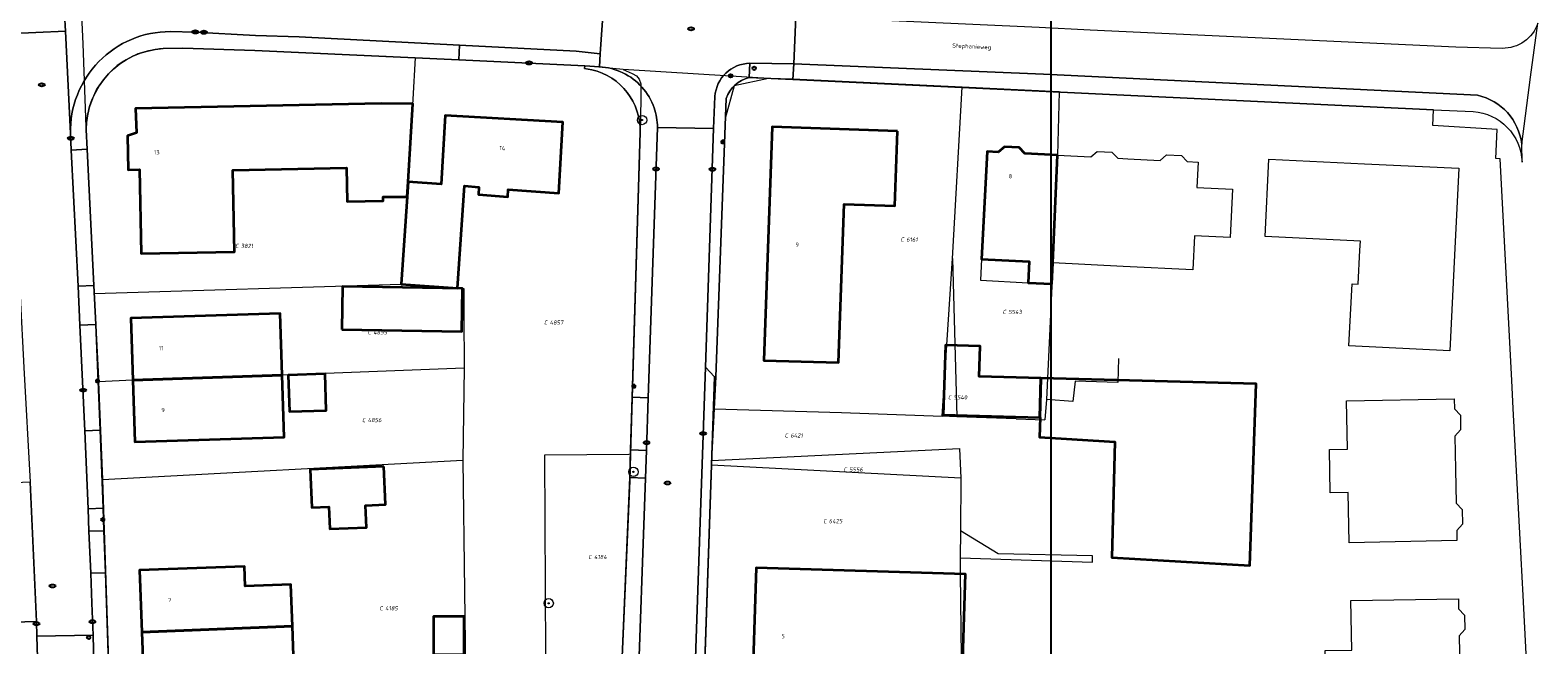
# Model space of a CAD drawing. Header units: metres. Extents: x 183765 to 187731, y 443805 to 446163.
# Tile 104 of 120: x 186814 to 186943, y 444394 to 444446. Entities that reach past the tile are written whole.
import ezdxf
from ezdxf.enums import TextEntityAlignment as Align

# ---------------------------------------------------------------- set-up
doc = ezdxf.new("R2010")
doc.units = ezdxf.units.M
doc.layers.get('0').update_dxf_attribs({"lineweight": 25})
for name, color, linetype, lineweight in [('B-WE-GR-BOOM-S', 253, 'Continuous', 25), ('B-WE-IE-MEUBILAIR-S', 7, 'Continuous', 25), ('B-WE-IE-MEUBILAIR_WEGMEUBILAIR-GV', 7, 'Continuous', 18), ('B-WE-OG-BEBOUWING-GV', 7, 'Continuous', 35), ('B-WE-OG-BEBOUWING-T18', 10, 'Continuous', 18), ('B-WE-OG-BEBOUWING_LUIFEL-GV', 7, 'Continuous', 18), ('B-WE-OG-TERREIN_ERF-GV', 7, 'Continuous', 18), ('B-WE-OG-TOPOGRAFIE-T18', 10, 'Continuous', 18), ('B-WE-VH-GESLOTENVERHARDING_ASFALT-GV', 10, 'Continuous', 18), ('B-WE-VH-ONVERHARD_ZAND-GV', 210, 'Continuous', 18), ('B-WE-VH-OPENVERHARDING_BETONSTRAATSTEEN-GV', 90, 'Continuous', 18), ('B-WE-VH-OPENVERHARDING_STRAATBAKSTEEN-GV', 90, 'Continuous', 18), ('B-WE-VH-OPENVERHARDING_TEGEL-GV', 90, 'Continuous', 18)]:
    doc.layers.add(name, color=color, linetype=linetype, lineweight=lineweight)
doc.layers.add('B-WE-KG-GRENS_PERCEEL-G', color=7, linetype='Continuous', lineweight=13, true_color=0xa55252)
doc.layers.add('B-WE-KG-GRENS_PERCEEL-S', color=7, linetype='Continuous', lineweight=25, true_color=0xa55252)
doc.styles.add('NLCS-ISO', font='NLCS-ISO.ttf')
doc.styles.add('NLCS-ISO-M200-T18', font='NLCS-ISO.ttf', dxfattribs={"height": 0.36})

# ---------------------------------------------------------------- blocks, each defined once
blk = doc.blocks.new('SIE-MEUBILAIR_PAAL_LICHTMAST-SO')
for points in [[(-0.62, 0), (-1, 0)], [(-0.71, 0.71), (-0.44, 0.44)], [(0, 1), (0, 0.62)], [(0.44, 0.44), (0.71, 0.71)], [(1, 0), (0.62, 0)], [(-0.71, -0.71), (-0.44, -0.44)], [(0, -0.62), (0, -1)], [(0.44, -0.44), (0.71, -0.71)]]:
    blk.add_lwpolyline(points)
blk.add_circle((0, 0), 0.5)
blk = doc.blocks.new('SIE-MEUBILAIR_PAAL_AFSLUITPAAL-SO')
blk.add_circle((0, 0), 0.75)
at = {"style": 'NLCS-ISO'}
blk.add_text('af', height=0.75, dxfattribs=at).set_placement((0, 0.05), align=Align.MIDDLE_CENTER)
blk = doc.blocks.new('SIE-MEUBILAIR_PUT_KOLK-SO')
blk.add_ellipse((0, 0), major_axis=(1.25, 0), ratio=0.54)
at = {"style": 'NLCS-ISO'}
blk.add_text('klk', height=0.75, dxfattribs=at).set_placement((0.03, 0), align=Align.MIDDLE_CENTER)
blk = doc.blocks.new('SIE-MEUBILAIR_PUT_BRANDKRAAN-SO')
blk.add_ellipse((0, 0), major_axis=(1.25, 0), ratio=0.54)
at = {"style": 'NLCS-ISO'}
blk.add_text('bk', height=0.75, dxfattribs=at).set_placement((0.03, 0), align=Align.MIDDLE_CENTER)
blk = doc.blocks.new('SIE-MEUBILAIR_PUT_RIOOLPUT-SO')
blk.add_ellipse((0, 0), major_axis=(1.25, 0), ratio=0.54)
at = {"style": 'NLCS-ISO'}
blk.add_text('ri', height=0.75, dxfattribs=at).set_placement((-0.04, 0.07), align=Align.MIDDLE_CENTER)
blk = doc.blocks.new('SGR-BOOM_GBKN-SO')
at = {"linetype": 'ByBlock', "lineweight": 18}
h = blk.add_hatch(color=0, dxfattribs=at)
h.dxf.hatch_style = 1
edge = h.paths.add_edge_path()
edge.add_arc((0, 0), 0.25, 0, 360)
at = {"color": 0, "linetype": 'ByBlock', "lineweight": 18}
for radius in [2, 0.25]:
    blk.add_circle((0, 0), radius, dxfattribs=at)
at = {"color": 0, "linetype": 'ByBlock', "lineweight": 18, "style": 'NLCS-ISO'}
blk.add_attdef('SOORT', (2.5, 0), '', height=1.5, dxfattribs=at)
blk = doc.blocks.new('SKG-PERCEELNUMMER-SO')
at = {"style": 'NLCS-ISO', "oblique": 10, "flags": 1}
for tag, p in [('GEMEENTECODE', (0, 2.55)), ('PERCEELGROOTTE', (0, -2.45))]:
    blk.add_attdef(tag, text='', height=1.8, dxfattribs=at).set_placement(p, align=Align.MIDDLE_CENTER)
at = {"style": 'NLCS-ISO', "oblique": 10}
blk.add_attdef('SECTIE', text='', height=1.8, dxfattribs=at).set_placement((-0.5, 0), align=Align.MIDDLE_RIGHT)
blk.add_attdef('PERCEELNUMMER', text='', height=1.8, dxfattribs=at).set_placement((0.5, 0), align=Align.MIDDLE_LEFT)

msp = doc.modelspace()

# ---------------------------------------------------------------- linework, layer by layer
msp.add_lwpolyline([(186049.481, 444796.829), (186901.387, 444796.829), (186901.387, 444165.242), (186049.481, 444165.242)], close=True)
at = {"layer": 'B-WE-IE-MEUBILAIR_WEGMEUBILAIR-GV', "flags": 128}
msp.add_lwpolyline([(186866.683, 444410.194), (186865.335, 444410.24), (186865.263, 444407.856), (186866.601, 444407.809)], close=True, dxfattribs=at)
at = {"layer": 'B-WE-KG-GRENS_PERCEEL-G', "flags": 128}
for points in [[(186817.936, 444453.751), (186818.323, 444445.087)], [(186818.323, 444445.087), (186818.585, 444437.966)], [(186825.649, 444444.693), (186824.918, 444444.68), (186823.959, 444444.506), (186823.059, 444444.244), (186822.478, 444443.954), (186821.839, 444443.605), (186821.287, 444443.227), (186820.735, 444442.733), (186820.328, 444442.297), (186819.98, 444441.861), (186819.544, 444441.25), (186819.253, 444440.611), (186818.818, 444439.448), (186818.585, 444437.966)], [(186846.836, 444443.895), (186833.081, 444444.539), (186826.917, 444444.717), (186825.649, 444444.693)], [(186846.836, 444443.895), (186846.249, 444433.246), (186845.64, 444424.467)], [(186861.413, 444443.212), (186846.836, 444443.895)], [(186864.696, 444442.885), (186861.413, 444443.212)], [(186864.696, 444442.885), (186865.464, 444442.539), (186865.83, 444442.345), (186866.075, 444442.078), (186866.204, 444441.658), (186866.219, 444440.361), (186866.158, 444437.514)], [(186877.157, 444442.129), (186864.696, 444442.885)], [(186877.157, 444442.129), (186874.214, 444441.49), (186873.459, 444438.696)], [(186893.786, 444441.371), (186879.261, 444442.063), (186877.157, 444442.129)], [(186892.942, 444426.659), (186893.786, 444441.371)], [(186902.107, 444440.974), (186893.786, 444441.371)], [(186902.107, 444440.974), (186901.951, 444435.54), (186901.558, 444426.14), (186901.024, 444414.569)], [(186873.459, 444438.696), (186872.64, 444416.52)], [(186818.585, 444437.966), (186819.306, 444423.673)], [(186866.158, 444437.514), (186865.324, 444409.891)], [(186892.064, 444413.13), (186892.942, 444426.659)], [(186892.942, 444426.659), (186893.337, 444413.086)], [(186819.306, 444423.673), (186845.64, 444424.467)], [(186845.64, 444424.467), (186851.013, 444424.094), (186851.027, 444421.836), (186851.058, 444417.264)], [(186819.306, 444423.673), (186819.663, 444416.41), (186819.675, 444416.096)], [(186907.198, 444418.087), (186907.127, 444416.012), (186903.486, 444416.137), (186903.284, 444414.398), (186901.024, 444414.569)], [(186851.058, 444417.264), (186835.43, 444416.648), (186822.632, 444416.238), (186819.675, 444416.096)], [(186851.058, 444417.264), (186850.944, 444409.368)], [(186819.675, 444416.096), (186820.007, 444407.702)], [(186872.64, 444416.52), (186872.499, 444413.757)], [(186901.024, 444414.569), (186900.885, 444412.826)], [(186872.499, 444413.757), (186872.275, 444409.337)], [(186872.499, 444413.757), (186883.417, 444413.455), (186892.064, 444413.13)], [(186893.337, 444413.086), (186892.064, 444413.13)], [(186898.412, 444412.911), (186893.337, 444413.086)], [(186898.412, 444412.911), (186900.885, 444412.826)], [(186872.275, 444409.337), (186893.566, 444410.36), (186893.658, 444407.802)], [(186820.007, 444407.702), (186850.944, 444409.368)], [(186850.944, 444409.368), (186851.212, 444386.922)], [(186858.094, 444386.93), (186857.976, 444409.811), (186865.168, 444409.887)], [(186865.324, 444409.891), (186865.255, 444407.59), (186864.39, 444387.218), (186864.382, 444386.948)], [(186865.168, 444409.887), (186865.324, 444409.891)], [(186872.261, 444408.921), (186871.576, 444388.673)], [(186872.275, 444409.337), (186872.261, 444408.921)], [(186893.658, 444407.802), (186872.261, 444408.921)], [(186820.007, 444407.702), (186820.627, 444389.514)], [(186893.658, 444407.802), (186893.626, 444403.282)], [(186893.626, 444403.282), (186893.611, 444400.976)], [(186904.968, 444400.606), (186904.973, 444401.148), (186896.865, 444401.317), (186893.626, 444403.282)], [(186893.611, 444400.976), (186904.968, 444400.606)], [(186893.611, 444400.976), (186893.623, 444399.625), (186893.763, 444387.71)]]:
    msp.add_lwpolyline(points, dxfattribs=at)
at = {"layer": 'B-WE-OG-BEBOUWING-GV', "flags": 128}
for points in [[(186846.161, 444431.976), (186846.249, 444433.246), (186846.639, 444439.938), (186843.92, 444439.965), (186822.862, 444439.539), (186822.927, 444437.452), (186822.151, 444437.202), (186822.211, 444434.284), (186823.201, 444434.305), (186823.346, 444427.095), (186831.344, 444427.256), (186831.204, 444434.254), (186840.948, 444434.45), (186841.007, 444431.553), (186844.106, 444431.615), (186844.098, 444431.976)], [(186846.249, 444433.246), (186846.161, 444431.976), (186845.64, 444424.467), (186850.473, 444424.132), (186851.081, 444432.897), (186852.316, 444432.803), (186852.267, 444432.165), (186854.789, 444431.972), (186854.838, 444432.607), (186859.184, 444432.277), (186859.523, 444438.36), (186849.416, 444438.935), (186849.087, 444433.049)], [(186888.226, 444437.613), (186877.475, 444437.984), (186876.77, 444417.91), (186883.16, 444417.74), (186883.646, 444431.327), (186888.004, 444431.177)], [(186901.951, 444435.545), (186899.168, 444435.685), (186898.671, 444436.205), (186897.408, 444436.263), (186896.86, 444435.797), (186895.914, 444435.844), (186895.449, 444426.606), (186899.527, 444426.401), (186899.436, 444424.594), (186899.451, 444424.593), (186901.475, 444424.509), (186901.565, 444426.298)], [(186840.541, 444420.584), (186850.854, 444420.41), (186850.917, 444424.099), (186840.603, 444424.273)], [(186822.632, 444416.238), (186835.43, 444416.648), (186835.26, 444421.957), (186822.462, 444421.547)], [(186900.455, 444413.01), (186900.544, 444416.41), (186895.25, 444416.55), (186895.33, 444419.13), (186892.35, 444419.23), (186892.14, 444413.24)], [(186835.43, 444416.648), (186822.632, 444416.238), (186822.801, 444410.93), (186835.6, 444411.34)], [(186839.121, 444416.766), (186835.953, 444416.665), (186836.053, 444413.527), (186839.221, 444413.629)], [(186900.544, 444416.41), (186900.455, 444413.01), (186900.47, 444413.01), (186900.41, 444411.32), (186906.89, 444410.94), (186906.62, 444401), (186918.457, 444400.319), (186918.996, 444415.923)], [(186844.157, 444408.806), (186837.843, 444408.548), (186837.977, 444405.29), (186839.437, 444405.349), (186839.514, 444403.462), (186842.661, 444403.59), (186842.584, 444405.478), (186844.29, 444405.548)], [(186823.393, 444394.594), (186836.312, 444395.106), (186836.182, 444398.68), (186832.271, 444398.538), (186832.209, 444400.236), (186823.182, 444399.908)], [(186875.106, 444369.018), (186880.818, 444368.812), (186894.033, 444368.407), (186893.706, 444387.709), (186894.061, 444399.58), (186876.104, 444400.107), (186875.736, 444388.55), (186875.401, 444388.543), (186875.378, 444387.905), (186876.046, 444387.9), (186875.914, 444383.705), (186875.256, 444383.708), (186875.225, 444383.102), (186875.574, 444383.097)], [(186851.046, 444395.927), (186848.424, 444395.933), (186848.416, 444392.692), (186851.038, 444392.686)], [(186836.312, 444395.106), (186823.393, 444394.594), (186823.601, 444389.337), (186832.548, 444389.665), (186832.477, 444391.579), (186836.436, 444391.724)]]:
    msp.add_lwpolyline(points, close=True, dxfattribs=at)
at = {"layer": 'B-WE-OG-BEBOUWING_LUIFEL-GV', "flags": 128}
msp.add_lwpolyline([(186895.449, 444426.606), (186895.358, 444424.799), (186899.436, 444424.594), (186899.527, 444426.401)], close=True, dxfattribs=at)
at = {"layer": 'B-WE-OG-TERREIN_ERF-GV'}
for points in [[(186825.234, 444444.685, 0.3984941), (186818.615, 444437.703)], [(186866.158, 444437.514, 0.3519927), (186862.014, 444442.879)], [(186875.492, 444442.207, 0.2489587), (186873.522, 444440.414)]]:
    msp.add_lwpolyline(points, format="xyb", dxfattribs=at)
at = {"layer": 'B-WE-OG-TERREIN_ERF-GV', "flags": 128}
for points in [[(186862.014, 444442.879), (186861.385, 444442.992), (186861.413, 444443.212), (186850.586, 444443.719), (186833.081, 444444.539), (186826.917, 444444.717), (186825.234, 444444.685)], [(186936.725, 444321.51), (186938.753, 444329.739), (186938.979, 444331.077), (186941.192, 444344.192), (186941.685, 444347.984), (186942.237, 444353.717), (186942.788, 444363.733), (186942.853, 444366.913), (186942.83, 444370.255), (186942.691, 444380.293), (186942.649, 444383.306), (186942.487, 444386.595), (186941.906, 444397.729), (186941.739, 444400.94), (186941.068, 444413.805), (186940.943, 444416.194), (186939.951, 444435.221), (186939.586, 444435.251), (186939.695, 444437.742), (186934.156, 444438.101), (186934.229, 444439.443), (186879.262, 444442.03), (186875.492, 444442.207)], [(186873.522, 444440.414), (186872.64, 444416.52), (186872.517, 444416.499), (186870.952, 444370.255), (186871.021, 444365.362), (186870.49, 444349.623), (186870.601, 444339.113), (186870.694, 444330.273), (186870.532, 444328.416), (186870.374, 444323.432)], [(186818.615, 444437.703), (186818.696, 444436.064), (186819.272, 444424.355), (186819.436, 444421.018), (186819.823, 444411.935), (186820.064, 444405.235), (186820.133, 444403.298), (186820.262, 444399.694), (186820.84, 444382.458)], [(186864.414, 444387.779), (186865.263, 444407.856), (186865.335, 444410.24), (186865.471, 444414.752), (186866.158, 444437.514)], [(186875.736, 444388.55), (186876.104, 444400.107), (186894.061, 444399.58), (186893.706, 444387.709)]]:
    msp.add_lwpolyline(points, dxfattribs=at)
for points in [[(186845.64, 444424.467), (186846.161, 444431.976), (186844.098, 444431.976), (186844.106, 444431.615), (186841.007, 444431.553), (186840.948, 444434.45), (186831.204, 444434.254), (186831.344, 444427.256), (186823.346, 444427.095), (186823.201, 444434.305), (186822.211, 444434.284), (186822.151, 444437.202), (186822.927, 444437.452), (186822.862, 444439.539), (186843.92, 444439.965), (186846.639, 444439.938), (186846.249, 444433.246), (186849.087, 444433.049), (186849.416, 444438.935), (186859.523, 444438.36), (186859.184, 444432.277), (186854.838, 444432.607), (186854.789, 444431.972), (186852.267, 444432.165), (186852.316, 444432.803), (186851.081, 444432.897), (186850.473, 444424.132)], [(186876.77, 444417.91), (186877.475, 444437.984), (186888.226, 444437.613), (186888.004, 444431.177), (186883.646, 444431.327), (186883.16, 444417.74)], [(186916.766, 444428.46), (186913.707, 444428.614), (186913.56, 444425.695), (186907.601, 444425.994), (186901.565, 444426.298), (186901.475, 444424.509), (186899.451, 444424.593), (186899.436, 444424.594), (186899.527, 444426.401), (186895.449, 444426.606), (186895.914, 444435.844), (186896.86, 444435.797), (186897.408, 444436.263), (186898.671, 444436.205), (186899.168, 444435.685), (186901.951, 444435.545), (186904.827, 444435.4), (186905.366, 444435.867), (186906.623, 444435.805), (186907.125, 444435.276), (186907.988, 444435.233), (186910.767, 444435.094), (186911.321, 444435.58), (186912.591, 444435.518), (186913.088, 444434.987), (186914.025, 444434.933), (186913.916, 444432.769), (186916.976, 444432.615)], [(186927.912, 444427.394), (186927.947, 444428.169), (186919.782, 444428.56), (186920.1, 444435.202), (186928.314, 444434.809), (186936.404, 444434.422), (186936.037, 444426.956), (186935.633, 444418.738), (186926.973, 444419.164), (186927.236, 444424.492), (186927.769, 444424.466)], [(186840.541, 444420.584), (186840.603, 444424.273), (186850.917, 444424.099), (186850.854, 444420.41)], [(186822.801, 444410.93), (186822.632, 444416.238), (186822.462, 444421.547), (186835.26, 444421.957), (186835.43, 444416.648), (186835.6, 444411.34)], [(186900.544, 444416.41), (186918.996, 444415.923), (186918.457, 444400.319), (186906.62, 444401), (186906.89, 444410.94), (186900.41, 444411.32), (186900.47, 444413.01), (186900.455, 444413.01), (186892.14, 444413.24), (186892.35, 444419.23), (186895.33, 444419.13), (186895.25, 444416.55)], [(186836.053, 444413.527), (186835.953, 444416.665), (186839.121, 444416.766), (186839.221, 444413.629)], [(186925.328, 444408.424), (186925.305, 444410.286), (186926.841, 444410.316), (186926.76, 444414.454), (186935.998, 444414.636), (186936.022, 444413.753), (186936.527, 444413.233), (186936.55, 444411.971), (186936.065, 444411.431), (186936.116, 444408.543), (186936.166, 444405.655), (186936.676, 444405.133), (186936.707, 444403.876), (186936.221, 444403.331), (186936.238, 444402.455), (186927, 444402.273), (186926.915, 444406.572), (186925.349, 444406.555)], [(186839.514, 444403.462), (186839.437, 444405.349), (186837.977, 444405.29), (186837.843, 444408.548), (186844.157, 444408.806), (186844.29, 444405.548), (186842.584, 444405.478), (186842.661, 444403.59)], [(186836.312, 444395.106), (186836.436, 444391.724), (186832.477, 444391.579), (186832.548, 444389.665), (186823.601, 444389.337), (186823.393, 444394.594), (186823.182, 444399.908), (186832.209, 444400.236), (186832.271, 444398.538), (186836.182, 444398.68)], [(186927.139, 444397.316), (186936.365, 444397.467), (186936.379, 444396.587), (186936.87, 444396.055), (186936.9, 444394.809), (186936.418, 444394.265), (186936.477, 444391.324), (186936.536, 444388.383), (186937.014, 444387.884), (186937.046, 444386.629), (186936.58, 444386.068), (186936.582, 444385.158), (186927.353, 444384.995), (186925.06, 444384.954), (186924.95, 444391.16), (186924.918, 444393.019), (186927.213, 444393.059)], [(186848.416, 444392.692), (186848.424, 444395.933), (186851.046, 444395.927), (186851.038, 444392.686)]]:
    msp.add_lwpolyline(points, close=True, dxfattribs=at)
at = {"layer": 'B-WE-VH-GESLOTENVERHARDING_ASFALT-GV', "flags": 128}
for points in [[(186816.043, 444464.804), (186810.892, 444464.585), (186810.91, 444464.058), (186811.108, 444459.755), (186811.758, 444445.943), (186816.842, 444446.19), (186816.771, 444447.659), (186816.707, 444448.785), (186816.653, 444449.862), (186816.484, 444453.691)], [(186818.081, 444420.951), (186817.917, 444424.288), (186817.34, 444435.975), (186817.27, 444437.389), (186816.842, 444446.19), (186811.758, 444445.943), (186811.963, 444441.598), (186812.327, 444434.85), (186812.693, 444428.082), (186812.943, 444423.442), (186813.274, 444417.321), (186813.805, 444407.478), (186814.343, 444395.508), (186814.392, 444394.249), (186819.212, 444394.34), (186819.115, 444397.071), (186819.008, 444399.663), (186818.859, 444403.252), (186818.779, 444405.189), (186818.501, 444411.888)]]:
    msp.add_lwpolyline(points, close=True, dxfattribs=at)
for points in [[(186825.826, 444446.152), (186827.9, 444446.111), (186833.15, 444445.812), (186836.895, 444445.697), (186850.651, 444444.985), (186860.647, 444444.467), (186862.733, 444444.241), (186862.995, 444448.322)], [(186816.771, 444447.659), (186816.842, 444446.19), (186817.27, 444437.389)], [(186940.108, 444444.706), (186936.134, 444444.823), (186904.755, 444446.283), (186900.381, 444446.486), (186879.5, 444447.458), (186879.325, 444443.372), (186900.763, 444442.505), (186938.007, 444440.679)], [(186941.796, 444436.499), (186942.557, 444442.224), (186943.177, 444446.886)], [(186871.771, 444417.33), (186872.446, 444437.836), (186867.64, 444437.928), (186866.839, 444414.705), (186866.683, 444410.194), (186866.601, 444407.809), (186865.908, 444387.728), (186865.591, 444378.556), (186865.253, 444368.759), (186864.166, 444337.269), (186863.906, 444327.672)], [(186868.591, 444322.285), (186869.058, 444336.758), (186869.07, 444339.097), (186871.771, 444417.33)]]:
    msp.add_lwpolyline(points, dxfattribs=at)
at = {"layer": 'B-WE-VH-GESLOTENVERHARDING_ASFALT-GV'}
for points in [[(186943.177, 444446.886, -0.3248922), (186940.108, 444444.706)], [(186817.27, 444437.389, -0.4213923), (186825.826, 444446.152)], [(186938.007, 444440.679, -0.3189216), (186941.796, 444436.499)]]:
    msp.add_lwpolyline(points, format="xyb", dxfattribs=at)
at = {"layer": 'B-WE-VH-ONVERHARD_ZAND-GV', "flags": 128}
msp.add_lwpolyline([(186866.683, 444410.194), (186865.335, 444410.24), (186865.263, 444407.856), (186866.601, 444407.809)], close=True, dxfattribs=at)
at = {"layer": 'B-WE-VH-OPENVERHARDING_BETONSTRAATSTEEN-GV', "flags": 128}
for points in [[(186879.5, 444447.458), (186877.372, 444447.626), (186876.292, 444449.351), (186874.763, 444451.792), (186875.109, 444452.956), (186873.466, 444453.472), (186870.736, 444454.331), (186870.65, 444454.358), (186869.863, 444454.568), (186869.301, 444452.606), (186868.407, 444449.485), (186865.614, 444448.225), (186862.995, 444448.322), (186862.733, 444444.241), (186862.651, 444443.122)], [(186875.568, 444443.429), (186879.325, 444443.372), (186879.5, 444447.458)], [(186850.651, 444444.985), (186836.895, 444445.697), (186833.15, 444445.812), (186827.9, 444446.111), (186825.826, 444446.152)], [(186825.234, 444444.685), (186826.917, 444444.717), (186833.081, 444444.539), (186850.586, 444443.719), (186850.651, 444444.985)], [(186938.007, 444440.679), (186900.763, 444442.505), (186879.325, 444443.372), (186879.262, 444442.03), (186934.229, 444439.443), (186937.619, 444439.281)], [(186867.64, 444437.928), (186872.446, 444437.836), (186872.569, 444440.569)], [(186817.27, 444437.389), (186817.34, 444435.975), (186818.696, 444436.064), (186818.615, 444437.703)], [(186941.819, 444434.947), (186941.796, 444436.499)]]:
    msp.add_lwpolyline(points, dxfattribs=at)
at = {"layer": 'B-WE-VH-OPENVERHARDING_BETONSTRAATSTEEN-GV'}
for points in [[(186825.826, 444446.152, 0.4213923), (186817.27, 444437.389)], [(186818.615, 444437.703, -0.3984941), (186825.234, 444444.685)], [(186862.651, 444443.122, -0.1005383), (186864.66, 444442.614)], [(186864.66, 444442.614, -0.2007362), (186867.353, 444439.597)], [(186872.569, 444440.569, -0.3918457), (186875.568, 444443.429)], [(186941.796, 444436.499, 0.3189216), (186938.007, 444440.679)], [(186867.353, 444439.597, -0.0808653), (186867.64, 444437.928)], [(186937.619, 444439.281, -0.3863337), (186941.819, 444434.947)]]:
    msp.add_lwpolyline(points, format="xyb", dxfattribs=at)
at = {"layer": 'B-WE-VH-OPENVERHARDING_BETONSTRAATSTEEN-GV', "flags": 128}
for points in [[(186872.517, 444416.499), (186871.771, 444417.33), (186869.07, 444339.097), (186870.601, 444339.113), (186870.49, 444349.623), (186871.021, 444365.362), (186870.952, 444370.255)], [(186819.212, 444394.34), (186814.392, 444394.249), (186814.504, 444390.517), (186819.301, 444390.631)]]:
    msp.add_lwpolyline(points, close=True, dxfattribs=at)
at = {"layer": 'B-WE-VH-OPENVERHARDING_STRAATBAKSTEEN-GV', "flags": 128}
msp.add_lwpolyline([(186862.733, 444444.241), (186860.647, 444444.467), (186850.651, 444444.985), (186850.586, 444443.719), (186861.413, 444443.212), (186862.651, 444443.122)], close=True, dxfattribs=at)
at = {"layer": 'B-WE-VH-OPENVERHARDING_TEGEL-GV', "flags": 128}
for points in [[(186862.651, 444443.122), (186861.413, 444443.212), (186861.385, 444442.992), (186862.014, 444442.879)], [(186875.492, 444442.207), (186875.568, 444443.429)], [(186872.569, 444440.569), (186872.446, 444437.836), (186871.771, 444417.33), (186872.517, 444416.499), (186872.64, 444416.52), (186873.522, 444440.414)], [(186866.158, 444437.514), (186865.471, 444414.752), (186866.839, 444414.705), (186867.64, 444437.928)]]:
    msp.add_lwpolyline(points, dxfattribs=at)
at = {"layer": 'B-WE-VH-OPENVERHARDING_TEGEL-GV'}
for points in [[(186862.014, 444442.879, -0.3519927), (186866.158, 444437.514)], [(186864.66, 444442.614, 0.1005383), (186862.651, 444443.122)], [(186867.353, 444439.597, 0.2007362), (186864.66, 444442.614)], [(186875.568, 444443.429, 0.3918457), (186872.569, 444440.569)], [(186873.522, 444440.414, -0.2489587), (186875.492, 444442.207)], [(186867.64, 444437.928, 0.0808653), (186867.353, 444439.597)]]:
    msp.add_lwpolyline(points, format="xyb", dxfattribs=at)
at = {"layer": 'B-WE-VH-OPENVERHARDING_TEGEL-GV', "flags": 128}
for points in [[(186879.325, 444443.372), (186875.568, 444443.429), (186875.492, 444442.207), (186879.262, 444442.03)], [(186818.696, 444436.064), (186817.34, 444435.975), (186817.917, 444424.288), (186819.272, 444424.355)], [(186819.272, 444424.355), (186817.917, 444424.288), (186818.081, 444420.951), (186819.436, 444421.018)], [(186819.436, 444421.018), (186818.081, 444420.951), (186818.501, 444411.888), (186819.823, 444411.935)], [(186866.839, 444414.705), (186865.471, 444414.752), (186865.335, 444410.24), (186866.683, 444410.194)], [(186819.823, 444411.935), (186818.501, 444411.888), (186818.779, 444405.189), (186820.064, 444405.235)], [(186866.601, 444407.809), (186865.263, 444407.856), (186864.414, 444387.779), (186865.908, 444387.728)], [(186813.805, 444407.478), (186811.874, 444407.387), (186812.367, 444395.438), (186814.343, 444395.508)], [(186820.064, 444405.235), (186818.779, 444405.189), (186818.859, 444403.252), (186820.133, 444403.298)], [(186820.133, 444403.298), (186818.859, 444403.252), (186819.008, 444399.663), (186820.262, 444399.694)], [(186820.262, 444399.694), (186819.008, 444399.663), (186819.115, 444397.071), (186819.212, 444394.34), (186819.301, 444390.631), (186819.563, 444382.42), (186820.84, 444382.458)], [(186814.504, 444390.517), (186814.392, 444394.249), (186814.343, 444395.508), (186812.367, 444395.438), (186813.003, 444377.628), (186814.921, 444377.697), (186814.786, 444382.21)]]:
    msp.add_lwpolyline(points, close=True, dxfattribs=at)

# ---------------------------------------------------------------- block references
at = {"layer": 'B-WE-GR-BOOM-S', "xscale": 0.2, "yscale": 0.2, "zscale": 0.2}
for p in [(186866.314, 444438.558), (186865.572, 444408.352), (186858.304, 444397.072)]:
    msp.add_blockref('SGR-BOOM_GBKN-SO', p, dxfattribs=at)
at = {"layer": 'B-WE-IE-MEUBILAIR-S', "xscale": 0.2, "yscale": 0.2, "zscale": 0.2}
for name, p in [('SIE-MEUBILAIR_PUT_RIOOLPUT-SO', (186870.517, 444446.385)), ('SIE-MEUBILAIR_PUT_KOLK-SO', (186827.976, 444446.129)), ('SIE-MEUBILAIR_PUT_KOLK-SO', (186827.991, 444446.106)), ('SIE-MEUBILAIR_PUT_KOLK-SO', (186828.717, 444446.085)), ('SIE-MEUBILAIR_PUT_KOLK-SO', (186828.722, 444446.095)), ('SIE-MEUBILAIR_PUT_KOLK-SO', (186856.615, 444443.462)), ('SIE-MEUBILAIR_PAAL_AFSLUITPAAL-SO', (186873.911, 444442.353)), ('SIE-MEUBILAIR_PAAL_AFSLUITPAAL-SO', (186875.935, 444443)), ('SIE-MEUBILAIR_PUT_BRANDKRAAN-SO', (186814.807, 444441.579)), ('SIE-MEUBILAIR_PUT_KOLK-SO', (186817.299, 444436.993)), ('SIE-MEUBILAIR_PAAL_LICHTMAST-SO', (186873.247, 444436.683)), ('SIE-MEUBILAIR_PUT_KOLK-SO', (186867.513, 444434.35)), ('SIE-MEUBILAIR_PUT_KOLK-SO', (186872.351, 444434.332)), ('SIE-MEUBILAIR_PUT_KOLK-SO', (186818.357, 444415.365)), ('SIE-MEUBILAIR_PAAL_LICHTMAST-SO', (186819.59, 444416.161)), ('SIE-MEUBILAIR_PAAL_LICHTMAST-SO', (186865.609, 444415.712)), ('SIE-MEUBILAIR_PUT_KOLK-SO', (186871.552, 444411.643)), ('SIE-MEUBILAIR_PUT_KOLK-SO', (186866.707, 444410.862)), ('SIE-MEUBILAIR_PUT_RIOOLPUT-SO', (186868.504, 444407.401)), ('SIE-MEUBILAIR_PAAL_LICHTMAST-SO', (186820.034, 444404.263)), ('SIE-MEUBILAIR_PUT_RIOOLPUT-SO', (186815.728, 444398.562)), ('SIE-MEUBILAIR_PUT_KOLK-SO', (186814.35, 444395.315)), ('SIE-MEUBILAIR_PUT_KOLK-SO', (186819.153, 444395.486)), ('SIE-MEUBILAIR_PAAL_AFSLUITPAAL-SO', (186818.838, 444394.153))]:
    msp.add_blockref(name, p, dxfattribs=at)
at = {"layer": 'B-WE-KG-GRENS_PERCEEL-S', "xscale": 0.2, "yscale": 0.2, "zscale": 0.2}
for p, values in [((186888.887, 444428.295), {'PERCEELNUMMER': '6161', 'SECTIE': 'C'}), ((186831.788, 444427.753), {'PERCEELNUMMER': '3821', 'SECTIE': 'C'}), ((186897.641, 444422.083), {'PERCEELNUMMER': '5543', 'SECTIE': 'C'}), ((186843.154, 444420.335), {'PERCEELNUMMER': '4855', 'SECTIE': 'C'}), ((186858.29, 444421.172), {'PERCEELNUMMER': '4857', 'SECTIE': 'C'}), ((186892.955, 444414.755), {'PERCEELNUMMER': '5540', 'SECTIE': 'C'}), ((186842.676, 444412.797), {'PERCEELNUMMER': '4856', 'SECTIE': 'C'}), ((186878.944, 444411.479), {'PERCEELNUMMER': '6421', 'SECTIE': 'C'}), ((186883.995, 444408.555), {'PERCEELNUMMER': '5556', 'SECTIE': 'C'}), ((186882.249, 444404.121), {'PERCEELNUMMER': '6425', 'SECTIE': 'C'}), ((186862.094, 444401.048), {'PERCEELNUMMER': '4184', 'SECTIE': 'C'}), ((186844.171, 444396.645), {'PERCEELNUMMER': '4185', 'SECTIE': 'C'})]:
    msp.add_blockref('SKG-PERCEELNUMMER-SO', p, dxfattribs=at).add_auto_attribs(values)

# ---------------------------------------------------------------- texts
at = {"layer": 'B-WE-OG-BEBOUWING-T18', "style": 'NLCS-ISO-M200-T18'}
for s, rotation, p in [('13', 1.2, (186824.68, 444435.794)), ('14', 356.7, (186854.328, 444436.152)), ('8', 357.4, (186897.925, 444433.737)), ('9', 358, (186879.621, 444427.859)), ('11', 1.8, (186825.045, 444418.972)), ('9', 1.8, (186825.215, 444413.664)), ('7', 2.3, (186825.785, 444397.35)), ('5', 358.2, (186878.419, 444394.249))]:
    msp.add_text(s, height=0.36, rotation=rotation, dxfattribs=at).set_placement(p, align=Align.MIDDLE)
at = {"layer": 'B-WE-OG-TOPOGRAFIE-T18', "style": 'NLCS-ISO-M200-T18'}
msp.add_text('Stephanieweg', height=0.36, rotation=357.2, dxfattribs=at).set_placement((186894.598, 444444.828), align=Align.MIDDLE)

doc.saveas('drawing.dxf')
